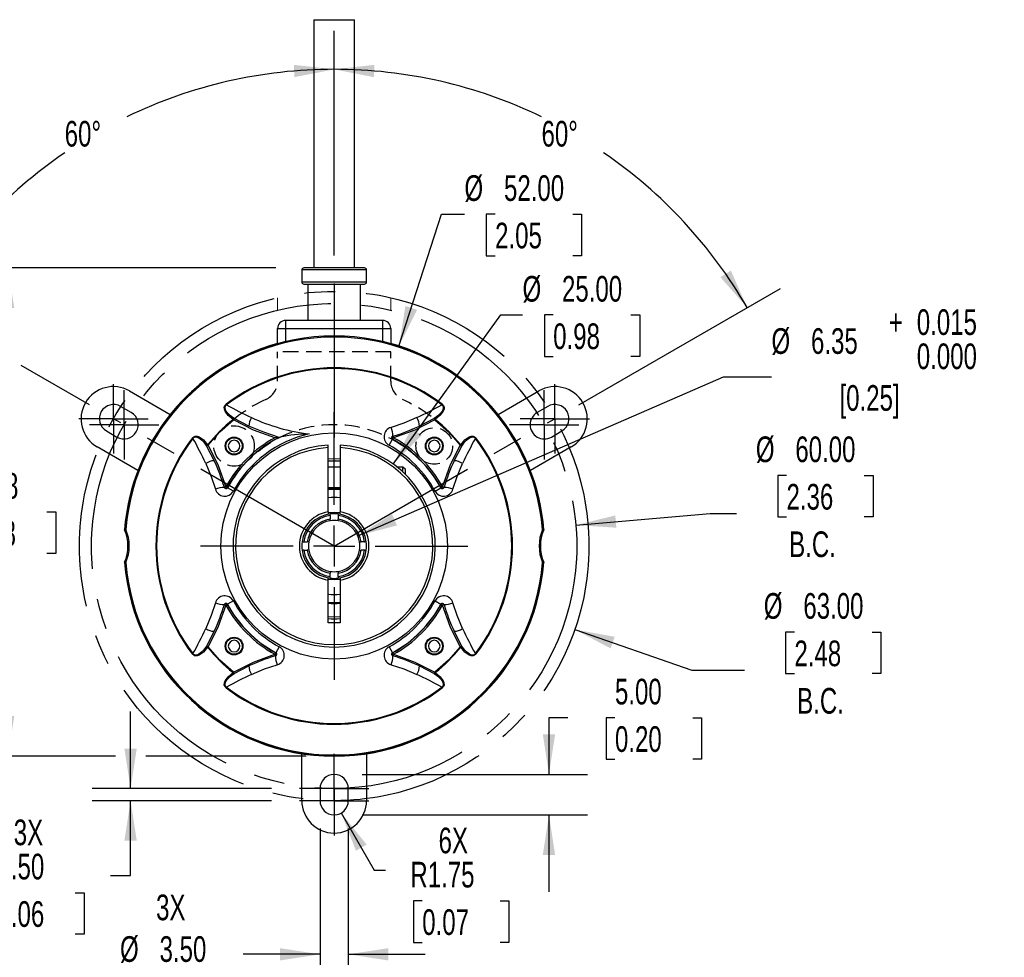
# Model space of a CAD drawing. Header units: millimetres. Extents: x 0 to 419, y 0 to 324.
# Tile 3 of 8: x 81 to 203, y 62 to 178. Entities that reach past the tile are written whole.
import ezdxf

# ---------------------------------------------------------------- set-up
doc = ezdxf.new("R2010")
doc.units = ezdxf.units.MM
doc.header["$LTSCALE"] = 1.5
doc.linetypes.add('CENTERX2', pattern=[20.32, 12.7, -2.54, 2.54, -2.54])
doc.linetypes.add('HIDDEN', pattern=[1.905, 1.27, -0.635])
doc.layers.add('CENTER', color=40, linetype='CENTERX2')
doc.layers.add('HIDDEN', color=102, linetype='HIDDEN')
doc.layers.add('DIMENSIONS', color=140, linetype='Continuous', lineweight=25)
doc.styles.add('SLDTEXTSTYLE0', font='TXT', dxfattribs={"width": 0.7})
doc.dimstyles.new('SLDDIMSTYLE0', dxfattribs={"dimtxt": 3.237012, "dimasz": 4.953, "dimexe": 0, "dimexo": 0.0625, "dimgap": 0.809253, "dimtad": 0, "dimtih": 1, "dimtoh": 1, "dimrnd": 1e-09, "dimzin": 4, "dimdsep": 46, "dimtxsty": 'SLDTEXTSTYLE0', "dimsah": 1, "dimcen": 0, "dimadec": 0, "dimazin": 1, "dimtfac": 1, "dimtofl": 0, "dimtmove": 0, "dimatfit": 3, "dimfxl": 0, "dimfrac": 2, "dimtolj": 1, "dimtzin": 12, "dimarcsym": 0})
doc.dimstyles.new('SLDDIMSTYLE1', dxfattribs={"dimtxt": 3.237012, "dimasz": 4.953, "dimexe": 0, "dimexo": 0.0625, "dimgap": 0.809253, "dimtad": 0, "dimtih": 1, "dimtoh": 1, "dimdec": 4, "dimlfac": 1.5, "dimzin": 12, "dimdsep": 46, "dimtxsty": 'SLDTEXTSTYLE0', "dimsah": 1, "dimcen": 0.09, "dimadec": 0, "dimazin": 3, "dimtfac": 1, "dimtdec": 0, "dimtofl": 0, "dimtmove": 0, "dimatfit": 3, "dimfxl": 0, "dimfrac": 2, "dimtolj": 1, "dimtzin": 12, "dimarcsym": 0})
doc.dimstyles.new('SLDDIMSTYLE2', dxfattribs={"dimtxt": 3.237012, "dimasz": 4.953, "dimexe": 0, "dimexo": 0.0625, "dimgap": 0.809253, "dimtad": 0, "dimtih": 1, "dimtoh": 1, "dimrnd": 1e-09, "dimzin": 12, "dimdsep": 46, "dimtxsty": 'SLDTEXTSTYLE0', "dimsah": 1, "dimcen": 0, "dimadec": 0, "dimazin": 3, "dimtol": 1, "dimtp": 0.015, "dimtfac": 1, "dimtdec": 3, "dimtofl": 0, "dimtmove": 0, "dimatfit": 3, "dimfxl": 0, "dimfrac": 2, "dimtolj": 1, "dimtzin": 0, "dimarcsym": 0})
doc.dimstyles.new('SLDDIMSTYLE3', dxfattribs={"dimtxt": 3.237012, "dimasz": 4.953, "dimexe": 0, "dimexo": 0.0625, "dimgap": 0.809253, "dimtad": 0, "dimtih": 1, "dimtoh": 1, "dimrnd": 1e-09, "dimzin": 4, "dimdsep": 46, "dimtxsty": 'SLDTEXTSTYLE0', "dimsah": 1, "dimcen": 0, "dimadec": 0, "dimazin": 1, "dimtfac": 1, "dimtofl": 0, "dimtmove": 0, "dimatfit": 3, "dimfxl": 0, "dimfrac": 2, "dimtolj": 1, "dimtzin": 12, "dimarcsym": 0})
doc.dimstyles.new('SLDDIMSTYLE4', dxfattribs={"dimtxt": 3.237012, "dimasz": 4.953, "dimexe": 0, "dimexo": 0.0625, "dimgap": 0.809253, "dimtad": 0, "dimtih": 1, "dimtoh": 1, "dimrnd": 1e-09, "dimzin": 4, "dimdsep": 46, "dimtxsty": 'SLDTEXTSTYLE0', "dimsah": 1, "dimcen": 0.09, "dimadec": 0, "dimazin": 1, "dimtfac": 1, "dimtmove": 0, "dimatfit": 0, "dimfxl": 0, "dimfrac": 2, "dimtolj": 1, "dimtzin": 12, "dimarcsym": 0})
doc.dimstyles.new('SLDDIMSTYLE5', dxfattribs={"dimtxt": 3.237012, "dimasz": 4.953, "dimexe": 0, "dimexo": 0.0625, "dimgap": 0.809253, "dimtad": 0, "dimtih": 1, "dimtoh": 1, "dimrnd": 1e-09, "dimzin": 12, "dimdsep": 46, "dimtxsty": 'SLDTEXTSTYLE0', "dimsah": 1, "dimcen": 0, "dimadec": 0, "dimazin": 3, "dimtfac": 1, "dimtofl": 0, "dimtmove": 0, "dimatfit": 3, "dimfxl": 0, "dimfrac": 2, "dimtolj": 1, "dimtzin": 12, "dimarcsym": 0})
doc.dimstyles.new('SLDDIMSTYLE6', dxfattribs={"dimtxt": 3.237012, "dimasz": 4.953, "dimexe": 0, "dimexo": 0.0625, "dimgap": 0.809253, "dimtad": 0, "dimtih": 1, "dimtoh": 1, "dimrnd": 1e-09, "dimzin": 12, "dimdsep": 46, "dimtxsty": 'SLDTEXTSTYLE0', "dimsah": 1, "dimcen": 0.09, "dimadec": 0, "dimazin": 3, "dimtfac": 1, "dimtofl": 0, "dimtmove": 0, "dimatfit": 3, "dimfxl": 0, "dimfrac": 2, "dimtolj": 1, "dimtzin": 12, "dimarcsym": 0})

# ---------------------------------------------------------------- blocks, each defined once
blk = doc.blocks.new('_D')
at = {"layer": 'DIMENSIONS'}
for p, q in [((149.59, 102.15), (164.04, 97.14)), ((176.74, 101.84), (175.65, 101.84)), ((175.65, 101.84), (175.65, 96.7)), ((186.36, 101.84), (187.44, 101.84)), ((187.44, 101.84), (187.44, 96.7)), ((164.04, 97.14), (170.57, 97.14)), ((175.65, 96.7), (176.74, 96.7)), ((187.44, 96.7), (186.36, 96.7))]:
    blk.add_line(p, q, dxfattribs=at)
blk.add_solid([(149.59, 102.15), (154.02, 99.81), (154.52, 101.25)], dxfattribs=at)
at = {"layer": 'DIMENSIONS', "char_height": 3.175, "attachment_point": 1, "style": 'SLDTEXTSTYLE0'}
for s, insert in [('%%c', (172.95, 106.66)), ('63.00', (177.84, 106.66)), ('2.48', (176.74, 100.79)), ('B.C.', (177.08, 94.92))]:
    blk.add_mtext(s, dxfattribs=dict(at, insert=insert))
blk = doc.blocks.new('_D_1')
at = {"layer": 'DIMENSIONS'}
for p, q in [((119.83, 148.4), (119.83, 176.2)), ((150.1, 129.95), (175.01, 144.34))]:
    blk.add_line(p, q, dxfattribs=at)
for start, end in [(64.2225, 90), (30, 55.5892)]:
    blk.add_arc((119.83, 112.48), 58.96, start, end, dxfattribs=at)
for points in [[(119.83, 171.43), (124.75, 170.47), (124.81, 171.99)], [(170.89, 141.96), (168.88, 146.55), (167.59, 145.73)]]:
    blk.add_solid(points, dxfattribs=at)
at = {"layer": 'DIMENSIONS', "insert": (145.47, 165.06), "char_height": 3.175, "attachment_point": 1, "style": 'SLDTEXTSTYLE0'}
blk.add_mtext('60°', dxfattribs=at)
blk = doc.blocks.new('_D_2')
at = {"layer": 'DIMENSIONS'}
for p, q in [((119.83, 148.4), (119.83, 176.2)), ((77.89, 136.7), (64.65, 144.34)), ((89.56, 129.95), (81.13, 134.82))]:
    blk.add_line(p, q, dxfattribs=at)
for start, end in [(90, 115.7775), (124.4108, 150)]:
    blk.add_arc((119.83, 112.48), 58.96, start, end, dxfattribs=at)
for points in [[(119.83, 171.43), (114.85, 171.99), (114.91, 170.47)], [(68.77, 141.96), (72.07, 145.73), (70.78, 146.55)]]:
    blk.add_solid(points, dxfattribs=at)
at = {"layer": 'DIMENSIONS', "insert": (86.51, 165.06), "char_height": 3.175, "attachment_point": 1, "style": 'SLDTEXTSTYLE0'}
blk.add_mtext('60°', dxfattribs=at)
blk = doc.blocks.new('_D_3')
at = {"layer": 'DIMENSIONS'}
for p, q in [((175.76, 121.21), (174.67, 121.21)), ((174.67, 121.21), (174.67, 116.07)), ((185.38, 121.21), (186.46, 121.21)), ((186.46, 121.21), (186.46, 116.07)), ((149.72, 115.07), (166.32, 116.51)), ((166.32, 116.51), (169.59, 116.51)), ((174.67, 116.07), (175.76, 116.07)), ((186.46, 116.07), (185.38, 116.07))]:
    blk.add_line(p, q, dxfattribs=at)
blk.add_solid([(149.72, 115.07), (154.72, 114.74), (154.59, 116.26)], dxfattribs=at)
at = {"layer": 'DIMENSIONS', "char_height": 3.175, "attachment_point": 1, "style": 'SLDTEXTSTYLE0'}
for s, insert in [('%%c', (171.97, 126.03)), ('60.00', (176.85, 126.03)), ('2.36', (175.76, 120.16)), ('B.C.', (176.09, 114.29))]:
    blk.add_mtext(s, dxfattribs=dict(at, insert=insert))
blk = doc.blocks.new('_D_4')
at = {"layer": 'DIMENSIONS'}
for p, q in [((122.74, 113.75), (167.97, 133.42)), ((167.97, 133.42), (173.9, 133.42))]:
    blk.add_line(p, q, dxfattribs=at)
blk.add_solid([(122.74, 113.75), (127.59, 115.02), (126.98, 116.42)], dxfattribs=at)
at = {"layer": 'DIMENSIONS', "attachment_point": 1, "style": 'SLDTEXTSTYLE0'}
for s, insert, char_height in [('+', (188.41, 141.76), 3.17), ('0.015', (191.87, 141.76), 3.175), ('%%c', (173.9, 139.42), 3.175), ('6.35', (178.79, 139.42), 3.175), ('0.000', (191.87, 137.53), 3.175), ('[0.25]', (182.31, 132.38), 3.175)]:
    blk.add_mtext(s, dxfattribs=dict(at, insert=insert, char_height=char_height))
blk = doc.blocks.new('_D_5')
at = {"layer": 'DIMENSIONS'}
for p, q in [((127.84, 137.21), (133.12, 153.52)), ((133.12, 153.52), (135.94, 153.52)), ((139.73, 153.52), (138.64, 153.52)), ((138.64, 153.52), (138.64, 148.38)), ((149.35, 153.52), (150.43, 153.52)), ((150.43, 153.52), (150.43, 148.38)), ((138.64, 148.38), (139.73, 148.38)), ((150.43, 148.38), (149.35, 148.38))]:
    blk.add_line(p, q, dxfattribs=at)
blk.add_solid([(127.84, 137.21), (130.09, 141.69), (128.64, 142.16)], dxfattribs=at)
at = {"layer": 'DIMENSIONS', "char_height": 3.175, "attachment_point": 1, "style": 'SLDTEXTSTYLE0'}
for s, insert in [('%%c', (135.94, 158.34)), ('52.00', (140.83, 158.34)), ('2.05', (139.73, 152.47))]:
    blk.add_mtext(s, dxfattribs=dict(at, insert=insert))
blk = doc.blocks.new('_D_6')
at = {"layer": 'DIMENSIONS'}
for p, q in [((118.08, 77.53), (118.08, 57.22)), ((121.58, 77.53), (121.58, 57.22)), ((118.08, 61.98), (108.58, 61.98)), ((121.58, 61.98), (131.1, 61.98)), ((95.8, 59.41), (94.71, 59.41)), ((94.71, 59.41), (94.71, 54.26)), ((105.41, 59.41), (106.5, 59.41)), ((106.5, 59.41), (106.5, 54.26)), ((94.71, 54.26), (95.8, 54.26)), ((106.5, 54.26), (105.41, 54.26))]:
    blk.add_line(p, q, dxfattribs=at)
for points in [[(118.08, 61.98), (113.13, 62.74), (113.13, 61.22)], [(121.58, 61.98), (126.53, 61.22), (126.53, 62.74)]]:
    blk.add_solid(points, dxfattribs=at)
at = {"layer": 'DIMENSIONS', "char_height": 3.175, "attachment_point": 1, "style": 'SLDTEXTSTYLE0'}
for s, insert in [('3X', (97.81, 69.37)), ('%%c', (93.35, 64.22)), ('3.50', (98.24, 64.22)), ('0.14', (95.8, 58.35))]:
    blk.add_mtext(s, dxfattribs=dict(at, insert=insert))
blk = doc.blocks.new('_D_7')
at = {"layer": 'DIMENSIONS'}
for p, q in [((94.66, 82.48), (94.66, 92)), ((112.09, 82.48), (89.89, 82.48)), ((112.09, 80.98), (89.89, 80.98)), ((94.66, 71.72), (94.66, 80.98)), ((92.17, 71.72), (94.66, 71.72)), ((78.2, 69.6), (77.11, 69.6)), ((77.11, 69.6), (77.11, 64.46)), ((87.82, 69.6), (88.9, 69.6)), ((88.9, 69.6), (88.9, 64.46)), ((77.11, 64.46), (78.2, 64.46)), ((88.9, 64.46), (87.82, 64.46))]:
    blk.add_line(p, q, dxfattribs=at)
for points in [[(94.66, 82.48), (95.42, 87.43), (93.89, 87.43)], [(94.66, 80.98), (93.89, 76.03), (95.42, 76.03)]]:
    blk.add_solid(points, dxfattribs=at)
at = {"layer": 'DIMENSIONS', "char_height": 3.175, "attachment_point": 1, "style": 'SLDTEXTSTYLE0'}
for s, insert in [('3X', (80.21, 78.65)), ('1.50', (78.2, 74.42)), ('0.06', (78.2, 68.55))]:
    blk.add_mtext(s, dxfattribs=dict(at, insert=insert))
blk = doc.blocks.new('_D_8')
at = {"layer": 'DIMENSIONS'}
for p, q in [((120.7, 79.46), (124.79, 72.39)), ((124.79, 72.39), (126.17, 72.39)), ((130.72, 68.6), (129.64, 68.6)), ((129.64, 68.6), (129.64, 63.46)), ((140.34, 68.6), (141.43, 68.6)), ((141.43, 68.6), (141.43, 63.46)), ((129.64, 63.46), (130.72, 63.46)), ((141.43, 63.46), (140.34, 63.46))]:
    blk.add_line(p, q, dxfattribs=at)
blk.add_solid([(120.7, 79.46), (122.52, 74.79), (123.84, 75.55)], dxfattribs=at)
at = {"layer": 'DIMENSIONS', "char_height": 3.175, "attachment_point": 1, "style": 'SLDTEXTSTYLE0'}
for s, insert in [('6X', (132.74, 77.65)), ('R1.75', (129.25, 73.42)), ('0.07', (130.72, 67.55))]:
    blk.add_mtext(s, dxfattribs=dict(at, insert=insert))
blk = doc.blocks.new('_D_9')
at = {"layer": 'DIMENSIONS'}
for p, q in [((112.63, 146.88), (74.75, 146.88)), ((79.51, 146.88), (79.51, 122.56)), ((74.7, 116.69), (73.61, 116.69)), ((73.61, 116.69), (73.61, 111.54)), ((84.32, 116.69), (85.41, 116.69)), ((85.41, 116.69), (85.41, 111.54)), ((73.61, 111.54), (74.7, 111.54)), ((79.51, 86.5), (79.51, 110.82)), ((85.41, 111.54), (84.32, 111.54)), ((92.78, 86.5), (74.75, 86.5)), ((116.38, 86.5), (96.53, 86.5))]:
    blk.add_line(p, q, dxfattribs=at)
for points in [[(79.51, 146.88), (78.75, 141.93), (80.27, 141.93)], [(79.51, 86.5), (80.27, 91.45), (78.75, 91.45)]]:
    blk.add_solid(points, dxfattribs=at)
at = {"layer": 'DIMENSIONS', "char_height": 3.175, "attachment_point": 1, "style": 'SLDTEXTSTYLE0'}
for s, insert in [('60.38', (73.35, 121.51)), ('2.38', (74.7, 115.64))]:
    blk.add_mtext(s, dxfattribs=dict(at, insert=insert))
blk = doc.blocks.new('_D_10')
at = {"layer": 'DIMENSIONS'}
for p, q in [((148.71, 91.24), (146.39, 91.24)), ((146.39, 91.24), (146.39, 84.23)), ((154.55, 91.24), (153.46, 91.24)), ((153.46, 91.24), (153.46, 86.1)), ((164.17, 91.24), (165.26, 91.24)), ((165.26, 91.24), (165.26, 86.1)), ((153.46, 86.1), (154.55, 86.1)), ((165.26, 86.1), (164.17, 86.1)), ((123.28, 84.23), (151.15, 84.23)), ((123.28, 79.23), (151.15, 79.23)), ((146.39, 79.23), (146.39, 69.7))]:
    blk.add_line(p, q, dxfattribs=at)
for points in [[(146.39, 84.23), (147.15, 89.18), (145.63, 89.18)], [(146.39, 79.23), (145.63, 74.28), (147.15, 74.28)]]:
    blk.add_solid(points, dxfattribs=at)
at = {"layer": 'DIMENSIONS', "char_height": 3.175, "attachment_point": 1, "style": 'SLDTEXTSTYLE0'}
for s, insert in [('5.00', (154.55, 96.06)), ('0.20', (154.55, 90.19))]:
    blk.add_mtext(s, dxfattribs=dict(at, insert=insert))
blk = doc.blocks.new('_D_11')
at = {"layer": 'DIMENSIONS'}
for p, q in [((127.14, 122.62), (140.42, 141.06)), ((140.42, 141.06), (143.12, 141.06)), ((146.91, 141.06), (145.82, 141.06)), ((145.82, 141.06), (145.82, 135.92)), ((156.53, 141.06), (157.61, 141.06)), ((157.61, 141.06), (157.61, 135.92)), ((145.82, 135.92), (146.91, 135.92)), ((157.61, 135.92), (156.53, 135.92))]:
    blk.add_line(p, q, dxfattribs=at)
blk.add_solid([(127.14, 122.62), (130.65, 126.19), (129.41, 127.08)], dxfattribs=at)
at = {"layer": 'DIMENSIONS', "char_height": 3.175, "attachment_point": 1, "style": 'SLDTEXTSTYLE0'}
for s, insert in [('%%c', (143.12, 145.88)), ('25.00', (148, 145.88)), ('0.98', (146.91, 140.01))]:
    blk.add_mtext(s, dxfattribs=dict(at, insert=insert))
blk = doc.blocks.new('SW_CENTERMARKSYMBOL_0')
at = {"layer": 'CENTER', "color": 0}
for p, q in [((0, 5.08), (0, 16.54)), ((0, 0), (0, 2.54)), ((-5.08, 0), (-16.54, 0)), ((0, 0), (-2.54, 0)), ((0, 0), (0, -2.54)), ((0, 0), (2.54, 0)), ((5.08, 0), (16.54, 0)), ((0, -5.08), (0, -16.54))]:
    blk.add_line(p, q, dxfattribs=at)
blk = doc.blocks.new('SW_CENTERMARKSYMBOL_1')
at = {"layer": 'CENTER', "color": 0}
for p, q in [((0, 2.54), (0, 4.29)), ((0, 0), (0, 2.54)), ((-2.54, 0), (-4.29, 0)), ((0, 0), (-2.54, 0)), ((0, 0), (0, -2.54)), ((0, 0), (2.54, 0)), ((2.54, 0), (4.29, 0)), ((0, -2.54), (0, -4.29))]:
    blk.add_line(p, q, dxfattribs=at)
blk = doc.blocks.new('SW_CENTERMARKSYMBOL_2')
at = {"layer": 'CENTER', "color": 0}
for p, q in [((0, 2.54), (0, 4.29)), ((0, 0), (0, 2.54)), ((-2.54, 0), (-4.29, 0)), ((0, 0), (-2.54, 0)), ((0, 0), (0, -2.54)), ((0, 0), (2.54, 0)), ((2.54, 0), (4.29, 0)), ((0, -2.54), (0, -4.29))]:
    blk.add_line(p, q, dxfattribs=at)
blk = doc.blocks.new('SW_CENTERMARKSYMBOL_3')
at = {"layer": 'CENTER', "color": 0}
for p, q in [((0, 2.54), (0, 4.29)), ((0, 0), (0, 2.54)), ((-2.54, 0), (-4.29, 0)), ((0, 0), (-2.54, 0)), ((0, 0), (0, -2.54)), ((0, 0), (2.54, 0)), ((2.54, 0), (4.29, 0)), ((0, -2.54), (0, -4.29))]:
    blk.add_line(p, q, dxfattribs=at)
blk = doc.blocks.new('SW_CENTERMARKSYMBOL_4')
at = {"layer": 'CENTER', "color": 0}
for p, q in [((0, 2.54), (0, 4.29)), ((0, 0), (0, 2.54)), ((-2.54, 0), (-4.29, 0)), ((0, 0), (-2.54, 0)), ((0, 0), (0, -2.54)), ((0, 0), (2.54, 0)), ((2.54, 0), (4.29, 0)), ((0, -2.54), (0, -4.29))]:
    blk.add_line(p, q, dxfattribs=at)
blk = doc.blocks.new('SW_CENTERMARKSYMBOL_5')
at = {"layer": 'CENTER', "color": 0}
for p, q in [((0, 2.54), (0, 4.29)), ((0, 0), (0, 2.54)), ((-2.54, 0), (-4.29, 0)), ((0, 0), (-2.54, 0)), ((0, 0), (0, -2.54)), ((0, 0), (2.54, 0)), ((2.54, 0), (4.29, 0)), ((0, -2.54), (0, -4.29))]:
    blk.add_line(p, q, dxfattribs=at)
blk = doc.blocks.new('SW_CENTERMARKSYMBOL_6')
at = {"layer": 'CENTER', "color": 0}
for p, q in [((0, 2.54), (0, 4.29)), ((0, 0), (0, 2.54)), ((-2.54, 0), (-4.29, 0)), ((0, 0), (-2.54, 0)), ((0, 0), (0, -2.54)), ((0, 0), (2.54, 0)), ((2.54, 0), (4.29, 0)), ((0, -2.54), (0, -4.29))]:
    blk.add_line(p, q, dxfattribs=at)

msp = doc.modelspace()

# ---------------------------------------------------------------- linework, layer by layer
for p, q in [((117.329969, 177.578317), (117.329969, 146.878317)), ((117.329969, 177.578317), (119.829969, 177.578317)), ((119.829969, 177.578317), (122.329969, 177.578317)), ((122.329969, 146.878317), (122.329969, 177.578317)), ((115.829969, 146.628317), (115.829969, 145.128317)), ((123.829969, 146.628317), (115.829969, 146.628317)), ((123.579969, 146.878317), (116.079969, 146.878317)), ((123.829969, 145.128317), (123.829969, 146.628317)), ((115.830383, 145.128317), (115.829969, 145.128317)), ((123.829969, 145.128317), (115.830383, 145.128317)), ((116.079969, 144.878317), (123.579969, 144.878317)), ((116.579969, 144.878317), (116.579969, 140.378317)), ((123.079969, 140.378317), (123.079969, 144.878317)), ((113.829969, 140.378317), (113.829969, 139.378317)), ((125.829969, 140.378317), (113.829969, 140.378317)), ((125.829969, 139.378317), (125.829969, 140.378317)), ((112.829969, 139.378317), (113.829969, 139.378317)), ((112.829969, 137.512849), (112.829969, 139.378317)), ((113.829969, 139.378317), (125.829969, 139.378317)), ((113.829969, 139.378317), (113.829969, 137.760394)), ((125.829969, 139.378317), (126.829969, 139.378317)), ((125.829969, 137.760394), (125.829969, 139.378317)), ((126.829969, 139.378317), (126.829969, 137.512849)), ((94.53359, 131.663668), (99.560323, 128.761482)), ((140.099615, 128.761482), (145.126349, 131.663668)), ((94.724207, 128.993862), (93.425169, 129.743862)), ((106.462532, 130.010784), (106.520814, 129.934343)), ((133.197406, 130.010784), (133.139124, 129.934343)), ((146.23477, 129.743862), (144.935731, 128.993862)), ((107.364854, 128.077155), (107.325372, 128.126563)), ((109.281238, 127.312831), (107.460951, 128.245998)), ((132.198987, 128.245998), (130.3787, 127.312831)), ((132.198987, 128.245998), (132.234003, 128.184476)), ((132.334566, 128.126563), (132.295084, 128.077155)), ((91.675169, 126.712773), (92.974207, 125.962773)), ((146.685731, 125.962773), (147.98477, 126.712773)), ((102.297502, 125.845755), (102.373944, 125.787473)), ((113.056657, 125.913359), (113.032296, 125.920229)), ((126.624006, 124.946834), (127.023527, 125.680042)), ((127.025946, 126.027129), (127.023002, 126.026245)), ((127.023527, 125.680042), (127.041573, 125.685633)), ((127.046295, 126.033265), (127.025859, 126.027115)), ((127.041573, 125.685633), (127.061733, 125.691898)), ((127.046813, 126.031956), (127.099536, 126.058589)), ((127.157692, 125.867231), (127.061733, 125.691898)), ((127.099536, 126.058589), (127.079368, 126.052469)), ((127.099536, 126.058589), (127.157692, 125.867231)), ((137.362436, 125.845755), (137.285994, 125.787473)), ((95.569274, 121.828112), (90.53359, 124.735465)), ((104.062289, 124.847335), (104.123811, 124.882351)), ((104.062289, 124.847335), (104.995456, 123.027049)), ((104.181723, 124.982915), (104.231131, 124.943432)), ((119.079969, 124.655384), (119.079971, 124.955797)), ((119.079969, 116.712407), (119.079969, 124.655287)), ((120.579967, 124.955797), (120.579969, 124.655384)), ((120.579969, 124.65533), (120.579969, 116.712405)), ((134.664483, 123.027048), (135.59765, 124.847335)), ((135.428807, 124.943432), (135.478215, 124.982915)), ((149.126349, 124.735465), (144.090665, 121.828112)), ((119.829969, 123.262132), (119.079969, 123.216383)), ((120.579969, 123.216391), (119.829969, 123.262132)), ((120.579969, 122.228317), (119.079969, 122.228317)), ((128.329969, 122.228317), (127.633709, 122.228317)), ((128.629969, 121.928317), (128.329969, 122.228317)), ((128.329969, 121.625224), (128.329969, 122.228317)), ((128.629969, 121.336273), (128.629969, 121.928317)), ((106.249698, 119.747884), (106.441055, 119.80604)), ((106.249698, 119.747884), (106.276331, 119.695161)), ((106.249698, 119.747884), (106.255818, 119.727716)), ((106.275022, 119.694643), (106.281135, 119.674329)), ((106.281158, 119.674294), (106.282041, 119.67135)), ((106.441055, 119.80604), (106.616388, 119.710081)), ((106.622654, 119.689921), (106.616388, 119.710081)), ((106.628245, 119.671875), (106.622654, 119.689921)), ((107.361453, 119.272354), (106.628245, 119.671875)), ((119.079969, 119.728317), (120.579969, 119.728317)), ((132.298486, 119.272354), (133.031694, 119.671875)), ((133.037285, 119.689921), (133.031694, 119.671875)), ((133.04355, 119.710081), (133.037285, 119.689921)), ((133.04355, 119.710081), (133.218883, 119.80604)), ((133.218883, 119.80604), (133.410241, 119.747884)), ((133.378, 119.671691), (133.378813, 119.674404)), ((133.378804, 119.674329), (133.384917, 119.694643)), ((133.404121, 119.727715), (133.410241, 119.747884)), ((119.079969, 116.712407), (119.079969, 116.407376)), ((119.079969, 116.608079), (119.829969, 116.678317)), ((119.329969, 116.245277), (119.329969, 116.446944)), ((119.329969, 116.245277), (119.329969, 115.816075)), ((119.329969, 115.6137), (119.329969, 115.816075)), ((119.829969, 116.678317), (120.579969, 116.608055)), ((120.329969, 116.446944), (120.32997, 116.245276)), ((120.32997, 116.245276), (120.329969, 115.816075)), ((120.329969, 115.6137), (120.329969, 115.816075)), ((120.579969, 116.407376), (120.579969, 116.712405)), ((93.907838, 114.489068), (93.927599, 114.492417)), ((93.927599, 114.492415), (93.927709, 114.492759)), ((145.73234, 114.492413), (145.73223, 114.492757)), ((145.73234, 114.492417), (145.7521, 114.489068)), ((115.861342, 112.978317), (116.063008, 112.978317)), ((116.063008, 112.978317), (116.492211, 112.978317)), ((116.694587, 112.978317), (116.492211, 112.978317)), ((122.965352, 112.978317), (123.167727, 112.978317)), ((123.596931, 112.978317), (123.167727, 112.978317)), ((123.596931, 112.978317), (123.798596, 112.978317)), ((116.063008, 111.978317), (115.861342, 111.978317)), ((116.063008, 111.978317), (116.492212, 111.978317)), ((116.694587, 111.978317), (116.492212, 111.978317)), ((122.965352, 111.978317), (123.167727, 111.978317)), ((123.596931, 111.978317), (123.167727, 111.978317)), ((123.798596, 111.978317), (123.596931, 111.978317)), ((93.927599, 110.464218), (93.907838, 110.467567)), ((93.927598, 110.464222), (93.927709, 110.463879)), ((145.73223, 110.463876), (145.73234, 110.46422)), ((145.7521, 110.467567), (145.73234, 110.464218)), ((119.079969, 108.24423), (119.079969, 108.549259)), ((119.329969, 109.342935), (119.329969, 109.14056)), ((119.329969, 108.711358), (119.329969, 109.14056)), ((119.329969, 108.50969), (119.329969, 108.711358)), ((120.329969, 109.342935), (120.329969, 109.14056)), ((120.32997, 108.711358), (120.329969, 109.14056)), ((120.32997, 108.711358), (120.329969, 108.50969)), ((120.579969, 108.549259), (120.579969, 108.244228)), ((119.829969, 108.278317), (119.079969, 108.34858)), ((119.079969, 102.978317), (119.079969, 108.24423)), ((120.579969, 108.348556), (119.829969, 108.278317)), ((120.579969, 108.244228), (120.579969, 102.978317)), ((106.255818, 105.22892), (106.249698, 105.208751)), ((106.441055, 105.150595), (106.249698, 105.208751)), ((106.281469, 105.284395), (106.255818, 105.228919)), ((106.281135, 105.282306), (106.275022, 105.261992)), ((106.281939, 105.284944), (106.281158, 105.282341)), ((106.616388, 105.246554), (106.441055, 105.150595)), ((106.616388, 105.246554), (106.622654, 105.266714)), ((106.622654, 105.266714), (106.628245, 105.28476)), ((107.361453, 105.684281), (106.628245, 105.28476)), ((132.298486, 105.684281), (133.031694, 105.28476)), ((133.031694, 105.28476), (133.037285, 105.266714)), ((133.037285, 105.266714), (133.04355, 105.246554)), ((133.218883, 105.150595), (133.04355, 105.246554)), ((133.410241, 105.208751), (133.218883, 105.150595)), ((133.378781, 105.282341), (133.377897, 105.285285)), ((133.384917, 105.261992), (133.378804, 105.282306)), ((133.410241, 105.208751), (133.383607, 105.261474)), ((133.410241, 105.208751), (133.404121, 105.228919)), ((120.579969, 102.978317), (119.079969, 102.978317)), ((104.995456, 101.929586), (104.062289, 100.1093)), ((135.59765, 100.1093), (134.664483, 101.929586)), ((104.062289, 100.1093), (104.123812, 100.074284)), ((104.123812, 100.074284), (104.231132, 100.013202)), ((104.231132, 100.013202), (104.181724, 99.97372)), ((113.035933, 100.009801), (112.636412, 99.276593)), ((126.624006, 100.009801), (127.023527, 99.276593)), ((135.478215, 99.97372), (135.428807, 100.013203)), ((135.59765, 100.1093), (135.536127, 100.074284)), ((102.297503, 99.11088), (102.373944, 99.169162)), ((112.502246, 99.089404), (112.598206, 99.264737)), ((112.560403, 98.898046), (112.502246, 99.089404)), ((112.560403, 98.898046), (112.613126, 98.924679)), ((112.560403, 98.898046), (112.580571, 98.904166)), ((112.618365, 99.271002), (112.598206, 99.264737)), ((112.613643, 98.92337), (112.634079, 98.929519)), ((112.636412, 99.276593), (112.618365, 99.271002)), ((112.633992, 98.929506), (112.636937, 98.93039)), ((127.023343, 98.930287), (127.026056, 98.929473)), ((127.041573, 99.271002), (127.023527, 99.276593)), ((127.025981, 98.929483), (127.046295, 98.92337)), ((127.061733, 99.264737), (127.041573, 99.271002)), ((127.061733, 99.264737), (127.157692, 99.089404)), ((127.079367, 98.904166), (127.099536, 98.898046)), ((127.157692, 99.089404), (127.099536, 98.898046)), ((137.362436, 99.11088), (137.285995, 99.169162)), ((107.460951, 96.710637), (109.281238, 97.643804)), ((130.3787, 97.643804), (132.198987, 96.710637)), ((107.325372, 96.830072), (107.364854, 96.87948)), ((107.460951, 96.710637), (107.425936, 96.772159)), ((132.295084, 96.87948), (132.334567, 96.830072)), ((106.462532, 94.945851), (106.520814, 95.022292)), ((133.139125, 95.022292), (133.197407, 94.945851)), ((115.829969, 80.978317), (115.829969, 86.787852)), ((123.829969, 86.787852), (123.829969, 80.978317)), ((118.079969, 82.478317), (118.079969, 80.978317)), ((121.579969, 80.978317), (121.579969, 82.478317))]:
    msp.add_line(p, q)
at = {"color": 179, "linetype": 'Continuous', "lineweight": 18}
for p, q in [((112.829969, 141.650222), (112.829969, 143.190693)), ((126.829969, 141.650222), (126.829969, 143.190693))]:
    msp.add_line(p, q, dxfattribs=at)
at = {"flags": 128}
for points in [[(107.325372, 128.126563), (106.705956, 128.642915), (106.337837, 129.15775), (106.25046, 129.413522), (106.242841, 129.646476), (106.268729, 129.752021), (106.314031, 129.848067), (106.462532, 130.010784)], [(107.46095, 128.245995), (107.002626, 128.58548), (106.606156, 128.986321), (106.449634, 129.215859), (106.348275, 129.468219), (106.333551, 129.600847), (106.355673, 129.730493), (106.420194, 129.845177), (106.520813, 129.934344)], [(133.139125, 129.934344), (133.239743, 129.845196), (133.304259, 129.730507), (133.326384, 129.600866), (133.311671, 129.468235), (133.210311, 129.215871), (133.053788, 128.986329), (132.657315, 128.585483), (132.198988, 128.245995)], [(133.197406, 130.010784), (133.345039, 129.849465), (133.390371, 129.754321), (133.4166, 129.649807), (133.410178, 129.417217), (133.323879, 129.161505), (132.956107, 128.645152), (132.334566, 128.126563)], [(104.231132, 124.943432), (105.710512, 126.597775), (107.364854, 128.077155)], [(107.364854, 128.077155), (107.373074, 128.091597), (107.381237, 128.10594), (107.389287, 128.120083), (107.397167, 128.133929), (107.404824, 128.147383), (107.412205, 128.160351), (107.419259, 128.172744), (107.425935, 128.184476)], [(112.502246, 125.867231), (109.871864, 126.828792), (107.364854, 128.077155)], [(107.425935, 128.184476), (107.43219, 128.195465), (107.437979, 128.205636), (107.443263, 128.214919), (107.448004, 128.223249), (107.45217, 128.230569), (107.455733, 128.236828), (107.458667, 128.241983), (107.460951, 128.245998)], [(130.045697, 128.357709), (128.43182, 127.685063), (126.860404, 127.157774)], [(132.295084, 128.077155), (129.788074, 126.828792), (127.157692, 125.867231)], [(132.234003, 128.184476), (132.262778, 128.133933), (132.295084, 128.077155)], [(132.295084, 128.077155), (133.949426, 126.597775), (135.428807, 124.943432)], [(113.032296, 125.920229), (111.126848, 126.542113), (109.281238, 127.312831)], [(102.297503, 125.845755), (102.458822, 125.993387), (102.553966, 126.038719), (102.65848, 126.064948), (102.89107, 126.058526), (103.146782, 125.972227), (103.663136, 125.604455), (104.181723, 124.982915)], [(102.373943, 125.787473), (102.46309, 125.888091), (102.577779, 125.952608), (102.70742, 125.974733), (102.840051, 125.960019), (103.092416, 125.858659), (103.321958, 125.702136), (103.722804, 125.305664), (104.062291, 124.847337)], [(113.056657, 125.913359), (113.111427, 125.930847), (113.142783, 125.943619)], [(135.478215, 124.982915), (135.994567, 125.60233), (136.509401, 125.97045), (136.765174, 126.057827), (136.998128, 126.065446), (137.103673, 126.039558), (137.199719, 125.994256), (137.362436, 125.845755)], [(135.597647, 124.847337), (135.937132, 125.30566), (136.337973, 125.70213), (136.567511, 125.858652), (136.819871, 125.960012), (136.952499, 125.974736), (137.082145, 125.952613), (137.196828, 125.888093), (137.285996, 125.787474)], [(104.123811, 124.882351), (104.174354, 124.911126), (104.231132, 124.943432)], [(104.231132, 124.943432), (105.479494, 122.436422), (106.441055, 119.80604)], [(133.218883, 119.80604), (134.180444, 122.436422), (135.428807, 124.943432)], [(135.428807, 124.943432), (135.443249, 124.935213), (135.457591, 124.92705), (135.471735, 124.919), (135.485581, 124.911119), (135.499035, 124.903462), (135.512003, 124.896081), (135.524395, 124.889028), (135.536127, 124.882352)], [(135.536127, 124.882352), (135.547117, 124.876097), (135.557288, 124.870307), (135.566571, 124.865024), (135.574901, 124.860283), (135.582221, 124.856116), (135.58848, 124.852554), (135.593634, 124.84962), (135.59765, 124.847335)], [(119.079969, 123.035556), (119.939628, 123.061595), (120.579969, 123.035556)], [(103.950577, 122.694046), (104.623229, 121.080158), (105.150512, 119.508752)], [(134.509426, 119.508752), (135.036711, 121.080161), (135.709361, 122.694046)], [(119.079969, 119.605771), (119.829969, 119.651523), (120.579969, 119.605783)], [(105.150512, 105.447883), (104.623221, 103.876464), (103.950577, 102.262589)], [(106.441055, 105.150595), (105.479494, 102.520212), (104.231132, 100.013202)], [(120.579969, 105.350864), (119.829969, 105.305112), (119.079969, 105.350851)], [(135.428807, 100.013202), (134.180444, 102.520212), (133.218883, 105.150595)], [(135.709361, 102.262589), (135.036709, 103.876477), (134.509426, 105.447883)], [(120.579969, 103.710336), (119.829969, 103.678317), (119.079969, 103.710336)], [(120.579969, 103.007969), (119.829969, 102.978317), (119.079969, 103.007969)], [(104.181724, 99.97372), (103.665371, 99.354305), (103.150537, 98.986185), (102.894765, 98.898808), (102.66181, 98.891189), (102.556266, 98.917077), (102.46022, 98.962379), (102.297503, 99.11088)], [(104.062291, 100.109298), (103.722806, 99.650975), (103.321966, 99.254504), (103.092428, 99.097983), (102.840068, 98.996623), (102.70744, 98.981899), (102.577794, 99.004022), (102.46311, 99.068542), (102.373943, 99.169161)], [(107.364854, 96.87948), (105.710512, 98.35886), (104.231132, 100.013202)], [(135.428807, 100.013202), (133.949426, 98.35886), (132.295084, 96.87948)], [(135.536127, 100.074284), (135.485585, 100.045509), (135.428807, 100.013202)], [(137.362436, 99.11088), (137.201117, 98.963248), (137.105972, 98.917916), (137.001458, 98.891687), (136.768868, 98.898109), (136.513156, 98.984408), (135.996803, 99.35218), (135.478215, 99.97372)], [(137.285996, 99.169162), (137.196848, 99.068544), (137.082159, 99.004027), (136.952518, 98.981902), (136.819887, 98.996616), (136.567523, 99.097976), (136.337981, 99.254498), (135.937135, 99.650971), (135.597647, 100.109298)], [(107.364854, 96.87948), (109.871864, 98.127843), (112.502246, 99.089404)], [(112.580571, 98.904166), (112.636046, 98.929817), (112.636841, 98.930497)], [(127.157692, 99.089404), (129.788074, 98.127843), (132.295084, 96.87948)], [(109.614241, 96.598926), (111.228119, 97.271572), (112.799535, 97.79886)], [(126.860404, 97.798861), (128.431815, 97.271574), (130.045698, 96.598925)], [(106.462532, 94.945851), (106.314899, 95.10717), (106.269568, 95.202314), (106.243339, 95.306828), (106.24976, 95.539418), (106.336059, 95.79513), (106.703832, 96.311483), (107.325372, 96.830072)], [(106.520813, 95.022291), (106.420196, 95.111439), (106.355679, 95.226127), (106.333554, 95.355769), (106.348267, 95.488399), (106.449627, 95.740764), (106.60615, 95.970306), (107.002623, 96.371152), (107.46095, 96.71064)], [(107.425936, 96.772159), (107.397161, 96.822702), (107.364854, 96.87948)], [(132.234003, 96.772159), (132.227749, 96.76117), (132.221959, 96.750999), (132.216676, 96.741716), (132.211934, 96.733386), (132.207768, 96.726066), (132.204206, 96.719807), (132.201272, 96.714652), (132.198987, 96.710637)], [(132.198988, 96.71064), (132.657312, 96.371155), (133.053782, 95.970314), (133.210304, 95.740776), (133.311664, 95.488416), (133.326387, 95.355788), (133.304265, 95.226142), (133.239745, 95.111458), (133.139125, 95.022291)], [(132.295084, 96.87948), (132.286865, 96.865038), (132.278702, 96.850695), (132.270652, 96.836552), (132.262771, 96.822706), (132.255114, 96.809252), (132.247733, 96.796284), (132.24068, 96.783891), (132.234003, 96.772159)], [(132.334567, 96.830072), (132.953982, 96.31372), (133.322102, 95.798885), (133.409479, 95.543113), (133.417098, 95.310158), (133.391209, 95.204614), (133.345908, 95.108568), (133.197407, 94.945851)]]:
    msp.add_lwpolyline(points, dxfattribs=at)
for centre, radius in [((119.829969, 112.478317), 14), ((107.455601, 124.852686), 1.1), ((107.455601, 124.852686), 1.012633), ((132.204338, 124.852686), 1.1), ((132.204338, 124.852686), 1.012633), ((107.455601, 100.103949), 1.1), ((107.455601, 100.103949), 1.012633), ((132.204338, 100.103949), 1.1), ((132.204338, 100.103949), 1.012633)]:
    msp.add_circle(centre, radius)
for centre, radius, start, end in [((116.079969, 146.628317), 0.25, 90, 180), ((123.579969, 146.628317), 0.25, 0, 90), ((116.079969, 145.128317), 0.25, 180, 270), ((123.579969, 145.128317), 0.25, 270, 0), ((113.829969, 139.378317), 1, 135, 180), ((113.829969, 139.378317), 1, 89.99999999, 135), ((125.829969, 139.378317), 1, 45, 90), ((125.829969, 139.378317), 1, 360, 45), ((119.829969, 112.478317), 25.980475, 4.44698799, 175.55300791), ((119.829969, 112.478317), 25.843731, 4.55615577, 175.44384423), ((119.829969, 112.478317), 26, 105.61852615, 175.56451317), ((119.829969, 112.478317), 26, 4.43548683, 74.38150172), ((119.829969, 112.478317), 22.047126, 52.67668862, 127.32331229), ((119.829969, 112.478317), 21.951001, 52.67668862, 127.32331214), ((92.53359, 128.199567), 4, 60, 240), ((147.126349, 128.199567), 4, 300, 120), ((92.550169, 128.228317), 1.75, 60, 240), ((129.664199, 171.519689), 47.591567, 240.90286374, 245.0838017), ((110.234255, 171.051705), 47.06666, 294.8928773, 299.12046396), ((147.10977, 128.228317), 1.75, 300, 120), ((93.849207, 127.478317), 1.75, 240, 60), ((119.829969, 112.478317), 20.03079, 128.62853942, 141.37146091), ((107.569834, 127.985726), 0.28213, 112.70163545, 150.05323209), ((111.407801, 127.210599), 2.129018, 147.39815869, 177.247687), ((119.689211, 150.274824), 24.121877, 245.31246623, 262.95304538), ((128.259187, 127.212845), 2.121871, 2.70086987, 32.65329524), ((132.090103, 127.985724), 0.282131, 29.94691079, 67.29824495), ((119.829969, 112.478317), 20.03079, 38.62853942, 51.37146093), ((145.810731, 127.478317), 1.75, 120, 300), ((127.195878, 126.003797), 1.201752, 106.2097273, 241.58427699), ((124.38418, 126.092886), 2.695491, 359.14086973, 23.26990634), ((119.829969, 149.978317), 25, 286.90481832, 294.95771247), ((119.829969, 112.478317), 22.047126, 142.67668833, 217.32331227), ((119.829969, 112.478317), 21.951001, 142.67668839, 217.32331227), ((61.254166, 102.881373), 47.06937, 24.89299802, 29.12034106), ((119.823966, 112.484321), 15.254831, 118.6828365, 151.3171635), ((119.829373, 112.478629), 15.062432, 116.82457137, 151.3081614), ((119.829969, 112.478317), 15.034387, 116.41008016, 151.41424086), ((107.455601, 124.852686), 0.712679, 90, 270), ((119.829969, 112.478317), 14.199396, 102.61072392, 151.41424086), ((107.455601, 124.852686), 0.712679, 270, 90), ((116.784834, 85.690757), 40.404079, 95.32905116, 96.08443531), ((116.845761, 108.646442), 17.689104, 90.37536727, 102.08348311), ((127.125617, 125.855135), 0.202682, 103.19032424, 239.75512318), ((127.137584, 125.861106), 0.200022, 106.92069952, 241.31454712), ((127.155235, 125.866357), 0.197936, 123.21399858, 241.81051522), ((119.829969, 112.478317), 15.034387, 28.58575916, 61.41424086), ((119.829969, 112.478317), 15.063105, 28.69179037, 61.30820963), ((119.835972, 112.484321), 15.254831, 28.6828365, 61.3171635), ((132.204338, 124.852686), 0.712679, 90, 270), ((132.204338, 124.852686), 0.712679, 270, 90), ((178.87272, 102.643385), 47.593114, 150.90293161, 155.08373362), ((119.829969, 112.478317), 21.951001, 322.6766886, 37.32331197), ((119.829969, 112.478317), 22.047126, 322.67668833, 37.32331227), ((104.322563, 124.738451), 0.282131, 119.94691237, 157.29824352), ((119.829969, 112.478808), 12.499511, 93.43993749, 86.56006118), ((119.829978, 112.47859), 12.199993, 93.52460472, 86.47546499), ((119.829969, 112.478317), 14.199396, 28.58575916, 61.41424086), ((135.337378, 124.738453), 0.282129, 22.70158852, 60.05324934), ((105.095796, 120.90642), 2.123001, 92.70902044, 122.64512887), ((82.329969, 112.478317), 25, 16.90481832, 24.9577127), ((119.829969, 112.478317), 10.5, 85.90395624, 94.09604281), ((157.329969, 112.478317), 25, 155.04228755, 163.09518168), ((134.562522, 120.901336), 2.128156, 57.39197279, 87.25387493), ((106.30449, 119.844227), 1.201752, 196.20975399, 331.58424792), ((106.215401, 117.032529), 2.695491, 89.14086963, 113.26990566), ((106.447181, 119.785932), 0.200022, 196.920694, 331.31454793), ((106.453152, 119.773965), 0.202682, 193.19031898, 329.75512233), ((106.44193, 119.803584), 0.197936, 213.21399805, 331.81051528), ((119.829969, 112.478317), 7, 83.84936017, 96.1506384), ((133.355448, 119.844226), 1.201752, 208.41570265, 343.79027888), ((133.202893, 119.766907), 0.195806, 209.0342959, 313.95731684), ((133.212758, 119.785931), 0.200022, 208.68514988, 343.07926934), ((133.218929, 119.806257), 0.200019, 208.73978466, 343.03208101), ((133.444529, 117.032546), 2.695472, 66.72977151, 90.85897228), ((119.829969, 112.478317), 6, 82.81924422, 97.18075411), ((119.829969, 112.478318), 4.300001, 100.04482664, 259.95517309), ((119.829969, 112.478317), 4, 97.18075578, 172.81924422), ((119.829969, 112.478317), 3.8, 97.56085307, 172.43915682), ((119.829969, 112.478317), 3.375001, 98.51962423, 171.48037739), ((119.829969, 112.478317), 4, 82.81924422, 97.18075578), ((119.829969, 112.478317), 4, 7.18075578, 82.81924422), ((119.829969, 112.478317), 3.375, 8.51962422, 81.48037686), ((119.829969, 112.478317), 3.8, 7.56084318, 82.43914812), ((119.829969, 112.478317), 4.300001, 280.04482658, 79.95517313), ((89.329969, 112.478317), 5, 336.2873419, 23.7126581), ((89.351642, 112.478317), 4.999598, 336.24339163, 23.75661527), ((94.08786, 114.183947), 0.34787, 93.28840213, 117.41136634), ((89.262258, 112.478317), 5.225778, 336.86829359, 23.13170641), ((119.829969, 112.478317), 3.175, 99.06067483, 170.93932517), ((119.829969, 112.478317), 3.175, 80.93932517, 99.06067483), ((119.829969, 112.478317), 3.175, 9.06067483, 80.93932517), ((150.397184, 112.478317), 5.225321, 156.86615429, 203.13384571), ((150.308296, 112.478317), 4.999598, 156.24338913, 203.75661442), ((150.329969, 112.478317), 5, 156.2873419, 203.7126581), ((145.572083, 114.183977), 0.347839, 62.58681833, 86.71203391), ((119.829969, 112.478317), 4, 172.7473452, 187.23107915), ((119.829969, 112.478317), 3.175, 170.93932517, 189.06067483), ((119.829969, 112.478317), 3.175, 350.93932517, 9.06067483), ((119.829969, 112.478317), 4, 352.7473452, 7.23107915), ((119.829969, 112.478317), 4, 187.18075578, 262.81924422), ((119.829969, 112.478317), 3.8, 187.56084318, 262.43914812), ((119.829969, 112.478317), 3.375, 188.51962422, 261.48037686), ((119.829969, 112.478317), 3.175, 189.06067483, 260.93932517), ((119.829969, 112.478317), 4, 277.18075578, 352.81924422), ((119.829969, 112.478317), 3.375001, 278.51962423, 351.48037739), ((119.829969, 112.478317), 3.175, 279.06067483, 350.93932517), ((119.829969, 112.478317), 3.8, 277.56085307, 352.43915682), ((119.829969, 112.478317), 26, 184.43548683, 355.56451317), ((94.087853, 110.772642), 0.347823, 242.58589893, 266.71232558), ((119.829969, 112.478317), 25.980475, 184.44698612, 355.55300887), ((119.829969, 112.478317), 25.843731, 184.55615577, 355.44384423), ((145.57208, 110.772681), 0.347862, 273.28828118, 297.41181116), ((119.829969, 112.478317), 3.175, 260.93932517, 279.06067483), ((119.829969, 112.478317), 4, 262.81924422, 277.18075578), ((106.30449, 105.112409), 1.201752, 28.41570098, 163.79028054), ((119.829969, 112.478317), 6, 262.81924422, 277.18075411), ((133.355448, 105.112408), 1.201752, 16.20975399, 151.58424792), ((82.329969, 112.478317), 25, 335.04228755, 343.09518168), ((106.215409, 107.924089), 2.695472, 246.72977151, 270.85897227), ((106.441009, 105.150378), 0.200019, 28.73978466, 163.03208101), ((106.447181, 105.170703), 0.200022, 28.68545874, 163.0789474), ((106.454959, 105.187299), 0.198812, 29.35449373, 150.76614989), ((119.823966, 112.472314), 15.254831, 208.6828365, 241.3171635), ((119.829969, 112.478317), 15.063105, 208.69179037, 241.30820963), ((119.829969, 112.478317), 15.034387, 208.58575916, 241.41424086), ((119.829969, 112.478317), 14.199396, 208.58575916, 241.41424086), ((119.829969, 112.478317), 7, 263.84936017, 276.1506384), ((119.829969, 112.478317), 14.199396, 298.58575916, 331.41424086), ((119.829969, 112.478317), 15.034387, 298.58575916, 331.41424086), ((119.829969, 112.478317), 15.063105, 298.69179037, 331.30820963), ((119.835972, 112.472314), 15.254831, 298.6828365, 331.3171635), ((133.206787, 105.18267), 0.202682, 13.19031898, 149.75512233), ((133.212758, 105.170703), 0.200022, 16.920694, 151.31454793), ((133.218009, 105.153051), 0.197936, 33.21399805, 151.81051528), ((133.444537, 107.924106), 2.695491, 269.14086963, 293.26990566), ((157.329969, 112.478317), 25, 196.90481832, 204.95771247), ((119.829969, 112.478317), 9, 265.21980815, 274.78019074), ((60.787218, 122.31325), 47.593115, 330.90293159, 335.08373359), ((105.097417, 104.055299), 2.128156, 237.39197279, 267.25387493), ((134.564142, 104.050215), 2.123001, 272.70902044, 302.64512887), ((178.405638, 122.075194), 47.069218, 204.89299235, 209.12034892), ((104.322561, 100.218182), 0.282129, 202.70158852, 240.05324934), ((119.829969, 112.478317), 20.03079, 218.62853941, 231.37146093), ((107.455601, 100.103949), 0.712679, 90, 270), ((107.455601, 100.103949), 0.712679, 270, 90), ((112.464061, 98.952838), 1.201752, 286.2097273, 61.58427699), ((127.195878, 98.952838), 1.201752, 118.41571081, 253.79027203), ((132.204338, 100.103949), 0.712679, 90, 270), ((132.204338, 100.103949), 0.712679, 270, 90), ((119.829969, 112.478317), 20.03079, 308.62853942, 321.37146091), ((135.337376, 100.218184), 0.282131, 299.94691237, 337.29824352), ((119.829969, 74.978317), 25, 106.90481832, 114.95771247), ((115.275758, 98.863749), 2.695491, 179.14086973, 203.26990634), ((112.522356, 99.095529), 0.200022, 286.92037066, 61.31487586), ((112.504703, 99.090278), 0.197936, 303.21399858, 61.81051522), ((112.542805, 99.105607), 0.194932, 315.7068313, 61.30149957), ((124.384198, 98.863757), 2.695472, 336.72978106, 0.85898091), ((127.118558, 99.105394), 0.195806, 119.03429639, 223.95733078), ((127.137583, 99.095529), 0.200022, 118.68514255, 253.07927693), ((127.157908, 99.089358), 0.200019, 118.73978466, 253.03208101), ((119.829969, 74.978317), 25, 65.04228754, 73.09518168), ((111.406951, 97.745765), 2.128156, 182.7461217, 212.60803074), ((128.252988, 97.745765), 2.128156, 327.39197387, 357.25387183), ((129.425684, 53.90493), 47.06666, 114.8928773, 119.12046396), ((107.569836, 96.970911), 0.282131, 209.94691079, 247.29824495), ((109.99574, 53.436945), 47.591568, 60.90286372, 65.08380167), ((132.090105, 96.970909), 0.282129, 292.70159053, 330.0532474), ((119.829969, 112.478317), 21.951001, 232.67668862, 307.32331229), ((119.829969, 112.478317), 22.047126, 232.67668835, 307.32331229), ((119.829969, 82.478317), 1.75, 0, 180), ((119.829969, 80.978317), 4, 180, 0), ((119.829969, 80.978317), 1.75, 180, 0)]:
    msp.add_arc(centre, radius, start, end)
at = {"layer": 'CENTER'}
for p, q in [((119.829969, 144.945325), (119.829969, 123.053317)), ((119.829969, 112.478317), (92.550169, 128.228317)), ((119.829969, 112.478317), (147.10977, 128.228317))]:
    msp.add_line(p, q, dxfattribs=at)
for radius in [31.5, 30]:
    msp.add_circle((119.829969, 112.478317), radius, dxfattribs=at)
at = {"layer": 'HIDDEN'}
for p, q in [((112.829969, 132.874396), (112.829969, 136.478317)), ((126.829969, 136.478317), (112.829969, 136.478317)), ((126.829969, 132.874396), (126.829969, 136.478317))]:
    msp.add_line(p, q, dxfattribs=at)
for centre, radius in [((107.455601, 124.852686), 2.5), ((132.204338, 124.852686), 2.266851)]:
    msp.add_circle(centre, radius, dxfattribs=at)
for centre, radius, start, end in [((110.329969, 132.874396), 2.5, 294.97496537, 0), ((129.329969, 132.874396), 2.5, 180, 245.02503463), ((119.829969, 112.478317), 20, 114.97496537, 135), ((119.829969, 112.478317), 20, 45, 65.02503463), ((119.829969, 112.478317), 15, 45, 135)]:
    msp.add_arc(centre, radius, start, end, dxfattribs=at)

# ---------------------------------------------------------------- block references
at = {"layer": 'CENTER'}
for name, p in [('SW_CENTERMARKSYMBOL_3', (92.550169, 128.228317)), ('SW_CENTERMARKSYMBOL_4', (93.849207, 127.478317)), ('SW_CENTERMARKSYMBOL_2', (145.810731, 127.478317)), ('SW_CENTERMARKSYMBOL_1', (147.10977, 128.228317)), ('SW_CENTERMARKSYMBOL_0', (119.829969, 112.478317)), ('SW_CENTERMARKSYMBOL_6', (119.829969, 82.478317)), ('SW_CENTERMARKSYMBOL_5', (119.829969, 80.978317))]:
    msp.add_blockref(name, p, dxfattribs=at)

# ---------------------------------------------------------------- dimensions: what is measured, and where the dimension line sits
at = {"layer": 'DIMENSIONS'}
for base, line1, line2, picture, middle in [((106.679187, 169.949498), ((119.829969, 144.945325), (119.829969, 123.053317)), ((119.829969, 112.478317), (92.550169, 128.228317)), '_D_2', (90.351673, 163.536224)), ((163.091955, 152.531786), ((119.829969, 112.478317), (147.10977, 128.228317)), ((119.829969, 144.945325), (119.829969, 123.053317)), '_D_1', (149.308265, 163.536224))]:
    dim = msp.add_angular_dim_2l(base=base, line1=line1, line2=line2, dimstyle='SLDDIMSTYLE1', dxfattribs=at)
    dim.commit()
    dim.dimension.update_dxf_attribs({"geometry": picture, "text_midpoint": middle, "dimtype": 162})
for p1, p2, picture, middle in [((111.821366, 87.742468), (127.838573, 137.214167), '_D_5', (144.537924, 153.519828)), ((112.523707, 102.335905), (127.136231, 122.62073), '_D_11', (151.715528, 141.060856))]:
    dim = msp.add_diameter_dim_2p(p1=p1, p2=p2, dimstyle='SLDDIMSTYLE3', dxfattribs=at)
    dim.commit()
    dim.dimension.update_dxf_attribs({"geometry": picture, "text_midpoint": middle, "dimtype": 163})
for base, p1, p2, angle, dimstyle, picture, middle in [((79.508966, 86.497843), (116.079951, 146.878317), (119.829969, 86.497843), 270.00000002, 'SLDDIMSTYLE6', '_D_9', (79.508966, 116.68808)), ((146.39106, 84.228317), (119.829969, 79.228317), (119.829969, 84.228317), 90, 'SLDDIMSTYLE4', '_D_10', (146.39106, 91.24016))]:
    dim = msp.add_linear_dim(base=base, p1=p1, p2=p2, angle=angle, dimstyle=dimstyle, dxfattribs=at)
    dim.commit()
    dim.dimension.update_dxf_attribs({"geometry": picture, "text_midpoint": middle, "dimtype": 160})
for p1, p2, text, dimstyle, picture, middle in [((116.918613, 111.211578), (122.741326, 113.745057), '<>\\P[0.25]', 'SLDDIMSTYLE2', '_D_4', (189.042341, 135.095647)), ((89.942309, 109.88452), (149.717629, 115.072115), '<>\\PB.C.', 'SLDDIMSTYLE0', '_D_3', (180.566417, 118.6411)), ((90.069789, 122.802156), (149.59015, 102.154479), '<>\\PB.C.', 'SLDDIMSTYLE0', '_D', (181.548212, 99.269347))]:
    dim = msp.add_diameter_dim_2p(p1=p1, p2=p2, text=text, dimstyle=dimstyle, dxfattribs=at)
    dim.commit()
    dim.dimension.update_dxf_attribs({"geometry": picture, "text_midpoint": middle, "dimtype": 163})
dim = msp.add_linear_dim(base=(94.65635, 82.478317), p1=(115.539969, 80.978317), p2=(115.539969, 82.478317), angle=90, text='3X\\P<>', dimstyle='SLDDIMSTYLE4', dxfattribs=at)
dim.commit()
dim.dimension.update_dxf_attribs({"geometry": '_D_7', "text_midpoint": (94.65635, 71.7191), "dimtype": 160})
dim = msp.add_linear_dim(base=(121.579969, 61.978317), p1=(118.079969, 80.978317), p2=(121.579969, 80.978317), text='3X\\P%%c<>', dimstyle='SLDDIMSTYLE4', dxfattribs=at)
dim.commit()
dim.dimension.update_dxf_attribs({"geometry": '_D_6', "text_midpoint": (100.604556, 61.978317), "dimtype": 160})
dim = msp.add_radius_dim(center=(119.829969, 80.978317), mpoint=(120.704969, 79.462773), text='6X\\P<>', dimstyle='SLDDIMSTYLE5', dxfattribs=at)
dim.commit()
dim.dimension.update_dxf_attribs({"geometry": '_D_8', "text_midpoint": (135.531994, 70.719942), "dimtype": 164})

doc.saveas('drawing.dxf')
